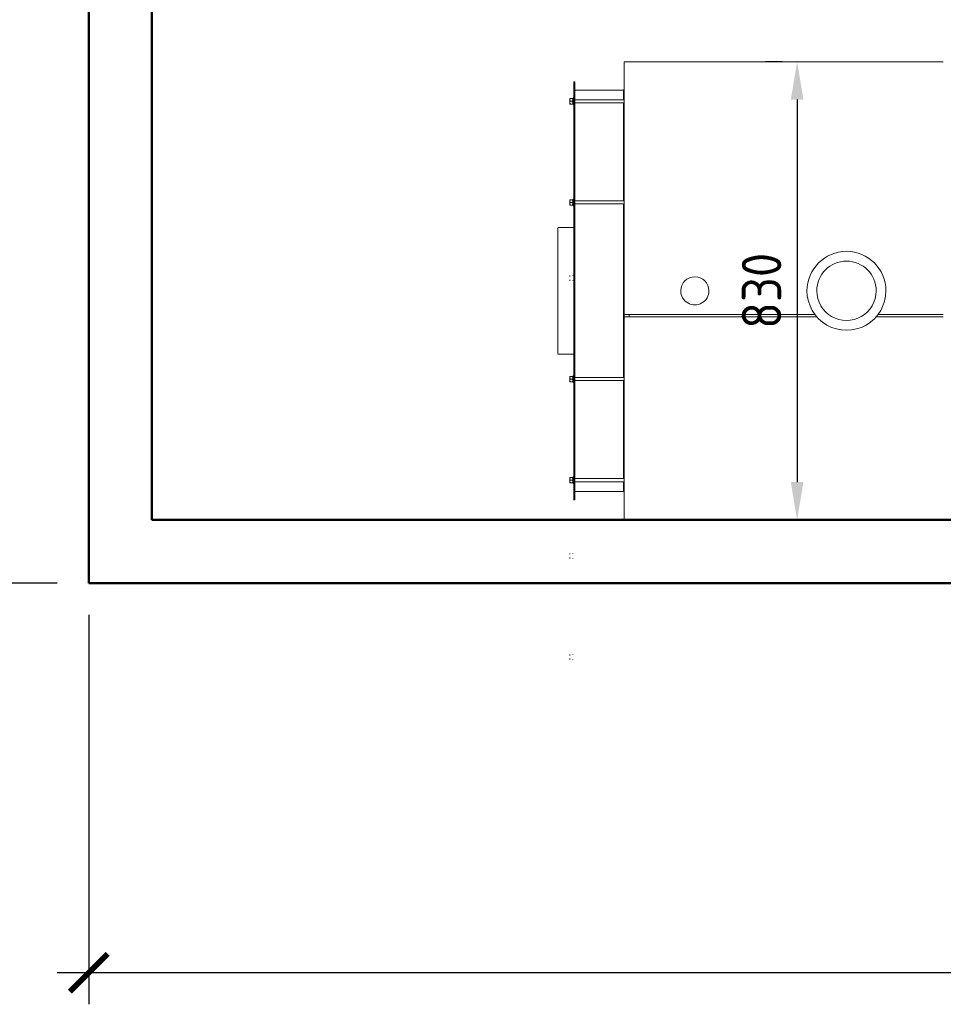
# Model space of a CAD drawing. Header units: metres. Extents: x -54598 to 1827199, y -329446 to -256744.
# Tile 146 of 256: x 46771 to 52619, y -277731 to -271498. Entities that reach past the tile are written whole.
import ezdxf

# ---------------------------------------------------------------- set-up
doc = ezdxf.new("R2010")
doc.units = ezdxf.units.M
for name, color, linetype, lineweight in [('A-WALL', 113, 'Continuous', 20), ('G-IMPT', 8, 'Continuous', 9), ('M-EQPM', 7, 'Continuous', 20)]:
    doc.layers.add(name, color=color, linetype=linetype, lineweight=lineweight)
doc.styles.add('geniso', font='geniso.shx', dxfattribs={"height": 250})
doc.dimstyles.new('MK-100', dxfattribs={"dimscale": 100, "dimtxt": 300, "dimasz": 1.2, "dimexe": 1, "dimexo": 1, "dimgap": 0.5, "dimtad": 1, "dimdec": 0, "dimzin": 9, "dimdsep": 46, "dimtxsty": 'geniso', "dimblk": 'ARCHTICK', "dimcen": 1, "dimdle": 1, "dimadec": 0, "dimazin": 0, "dimtfac": 1, "dimtdec": 0, "dimtix": 1, "dimtmove": 0, "dimatfit": 1, "dimfxl": 2, "dimtolj": 1, "dimtzin": 0, "dimarcsym": 0})

# ---------------------------------------------------------------- blocks, each defined once
blk = doc.blocks.new('PREXTHERM RSW 1250 - Гайка 12_dwg-575230-В_Этаж 01_Сводный копия 1')
at = {"layer": 'G-IMPT'}
for p, q in [((1173, 287.1), (1173, 288)), ((1173, 288), (1173, 287.1)), ((1182, 285.1), (1182, 288)), ((1182, 288), (1182, 285.1)), ((1173, 272.8), (1173, 271.9)), ((1173, 271.9), (1173, 272.8)), ((1182, 274.8), (1182, 271.9)), ((1182, 271.9), (1182, 274.8))]:
    blk.add_line(p, q, dxfattribs=at)
blk = doc.blocks.new('PREXTHERM RSW 1250 - Гайка 12_dwg-V3-В_Этаж 01_Сводный копия 1')
at = {"layer": 'G-IMPT'}
for p, q in [((1173, 607.4), (1173.2, 607.7)), ((1173, 599.2), (1173, 607.4)), ((1173, 607.2), (1173, 606.3)), ((1173, 599.2), (1173, 590.9)), ((1173.9, 607.7), (1181.1, 607.7)), ((1181.1, 599.2), (1173.9, 599.2)), ((1181.8, 607.7), (1182, 607.4)), ((1182, 599.2), (1182, 607.4)), ((1182, 607.2), (1182, 604.3)), ((1182, 599.2), (1182, 604.5)), ((1182, 599.2), (1182, 590.9)), ((1182, 593.9), (1182, 599.2)), ((1182, 591.1), (1182, 594.1)), ((1173, 591.1), (1173, 592)), ((1173.2, 590.6), (1173, 590.9)), ((1181.1, 590.6), (1173.9, 590.6)), ((1182, 590.9), (1181.8, 590.6))]:
    blk.add_line(p, q, dxfattribs=at)
for points in [[(1173.2, 607.7), (1173.2, 607.7), (1173.4, 607.7), (1173.9, 607.7)], [(1173.9, 607.7), (1173.4, 606.3), (1172.9, 603.5), (1173.4, 600.6), (1173.9, 599.2)], [(1173.9, 599.2), (1173.4, 597.8), (1172.9, 594.9), (1173.4, 592.1), (1173.9, 590.6)], [(1181.1, 599.2), (1181.6, 600.6), (1182.1, 603.4), (1181.6, 606.3), (1181.1, 607.7)], [(1181.1, 607.7), (1181.6, 607.7), (1181.8, 607.7), (1181.8, 607.7)], [(1181.1, 590.6), (1181.6, 592.1), (1182.1, 594.9), (1181.6, 597.8), (1181.1, 599.2)], [(1173.9, 590.6), (1173.4, 590.6), (1173.2, 590.6), (1173.2, 590.6)], [(1181.8, 590.6), (1181.8, 590.6), (1181.6, 590.6), (1181.1, 590.6)]]:
    blk.add_open_spline(points, degree=3, dxfattribs=at)
blk = doc.blocks.new('PREXTHERM RSW 1250 - PREXTHERM RSW 1250-733596-В_Этаж 01_Сводный копия 1')
at = {"layer": 'M-EQPM'}
for p, q in [((1010, 725.2), (0, 725.2)), ((1010, 725.2), (1010, 724.4)), ((1010, 724.4), (1010, 83)), ((1170, 661.2), (1166, 661.2)), ((1166, 616.3), (1166, 661.2)), ((1170, 661.2), (1170, 616.3)), ((1011.4, 636.4), (1010, 636.4)), ((1166, 635), (1012, 635)), ((1012, 635), (1012, 605.2)), ((1166, 604.2), (1010, 604.2)), ((1010, 594.2), (1166, 594.2)), ((1012, 595.5), (1012, 284.4)), ((1170, 615.4), (1166, 615.4)), ((1166, 610.4), (1166, 615.3)), ((1166, 590), (1166, 610.4)), ((1170, 615.3), (1170, 610.4)), ((1170, 610.4), (1170, 590)), ((1172, 609.7), (1170, 609.7)), ((1172, 609.7), (1172, 588.7)), ((1173, 606.2), (1172, 606.2)), ((1172, 592.2), (1173, 592.2)), ((1173, 592.2), (1173, 606.2)), ((1182, 604.2), (1182, 594.2)), ((1166, 297.6), (1166, 590)), ((1166, 590), (1170, 590)), ((1170, 590), (1170, 297.6)), ((1170, 588.7), (1172, 588.7)), ((1166, 284.3), (1010, 284.3)), ((1166, 290.3), (1166, 297.6)), ((1170, 297.6), (1166, 297.6)), ((1166, 280.6), (1166, 290.3)), ((1166, 260.7), (1166, 280.6)), ((1170, 297.6), (1170, 290.3)), ((1170, 290.3), (1170, 280.6)), ((1172, 289.8), (1170, 289.8)), ((1170, 280.6), (1170, 260.7)), ((1172, 289.8), (1172, 268.8)), ((1173, 286.3), (1172, 286.3)), ((1173, 272.3), (1173, 286.3)), ((1182, 284.3), (1182, 274.3)), ((1010, 274.3), (1166, 274.3)), ((1012, 274.7), (1012, -275.4)), ((1166, -261.1), (1166, 260.7)), ((1170, 260.7), (1166, 260.7)), ((1170, 268.8), (1172, 268.8)), ((1170, 260.7), (1170, -261.1)), ((1172, 272.3), (1173, 272.3)), ((1220, 200), (1170, 200)), ((1220, 198.5), (1220, 0)), ((0, 82.2), (214.1, 82.2)), ((206.7, 74.8), (0, 74.8)), ((398.9, 82.2), (1010, 82.2)), ((1010, 74.8), (406.3, 74.8)), ((994.5, 82.2), (994.5, 74.8)), ((1010, 83), (1010, 82.2)), ((1010, 82.5), (1010, 74.9)), ((1010, 74.8), (1010, 74)), ((1010, 74), (1010, -724.4)), ((1220, 0), (1220, -198.5)), ((1170, -200), (1220, -200)), ((1166, -274.9), (1010, -274.9)), ((1166, -280.6), (1166, -261.1)), ((1170, -261.1), (1166, -261.1)), ((1170, -261.1), (1170, -280.6)), ((1172, -269.4), (1170, -269.4)), ((1172, -269.4), (1172, -290.4)), ((1173, -272.9), (1172, -272.9)), ((1173, -286.9), (1173, -272.9)), ((1182, -274.9), (1182, -284.9)), ((1010, -284.9), (1166, -284.9)), ((1012, -285.1), (1012, -596.3)), ((1166, -290.3), (1166, -280.6)), ((1166, -297.4), (1166, -290.3)), ((1166, -590.8), (1166, -297.4)), ((1170, -297.4), (1166, -297.4)), ((1170, -280.6), (1170, -290.3)), ((1170, -290.3), (1170, -297.4)), ((1170, -290.4), (1172, -290.4)), ((1170, -297.4), (1170, -590.8)), ((1172, -286.9), (1173, -286.9)), ((1166, -610.4), (1166, -590.8)), ((1170, -590.8), (1166, -590.8)), ((1172, -589.4), (1170, -589.4)), ((1170, -590.8), (1170, -610.4)), ((1172, -589.4), (1172, -610.4)), ((1166, -594.9), (1010, -594.9)), ((1010, -604.9), (1166, -604.9)), ((1012, -605.8), (1012, -635)), ((1166, -615.3), (1166, -610.4)), ((1166, -615.4), (1170, -615.4)), ((1166, -661.8), (1166, -616.3)), ((1170, -610.4), (1172, -610.4)), ((1170, -610.4), (1170, -615.3)), ((1170, -616.3), (1170, -661.8)), ((1173, -592.9), (1172, -592.9)), ((1172, -606.9), (1173, -606.9)), ((1173, -606.9), (1173, -592.9)), ((1182, -594.9), (1182, -604.9)), ((1010, -636.4), (1011.4, -636.4)), ((1012, -635), (1166, -635)), ((1166, -661.8), (1170, -661.8)), ((0, -725.2), (1010, -725.2)), ((1010, -724.4), (1010, -725.2))]:
    blk.add_line(p, q, dxfattribs=at)
at = {"layer": 'M-EQPM', "flags": 128}
for points in [[(1011.4, 636.4), (1011.4, 636.4), (1011.5, 636.4), (1011.5, 636.4), (1011.5, 636.4), (1011.5, 636.4), (1011.6, 636.4), (1011.6, 636.4), (1011.6, 636.4), (1011.6, 636.4), (1011.6, 636.4), (1011.7, 636.4), (1011.7, 636.4), (1011.7, 636.4), (1011.7, 636.3), (1011.8, 636.3), (1011.8, 636.3), (1011.8, 636.3), (1011.8, 636.3), (1011.8, 636.3), (1011.8, 636.3), (1011.9, 636.2), (1011.9, 636.2), (1011.9, 636.2), (1011.9, 636.2), (1011.9, 636.2), (1011.9, 636.1), (1011.9, 636.1), (1011.9, 636.1), (1012, 636.1), (1012, 636.1), (1012, 636), (1012, 636), (1012, 636), (1012, 636), (1012, 636), (1012, 635.9), (1012, 635.9), (1012, 635.9), (1012, 635.9), (1012, 635.9)], [(1012, 635.9), (1012, 635.3), (1012, 633.8)], [(1012, 604.1), (1012, 607.2), (1012, 614.2), (1012, 620.3), (1012, 625.4), (1012, 629.5), (1012, 632.6), (1012, 634.7), (1012, 635.7), (1012, 635.9)], [(1012, 284.2), (1012, 287.5), (1012, 310), (1012, 331.9), (1012, 353.3), (1012, 374.2), (1012, 394.5), (1012, 414.1), (1012, 433.1), (1012, 451.3), (1012, 468.9), (1012, 485.7), (1012, 501.7), (1012, 516.9), (1012, 531.3), (1012, 544.9), (1012, 557.5), (1012, 569.3), (1012, 580.2), (1012, 590.1), (1012, 594.2)], [(1012, -275), (1012, -253.9), (1012, -230.4), (1012, -206.5), (1012, -182.3), (1012, -157.8), (1012, -133), (1012, -108.1), (1012, -82.9), (1012, -57.7), (1012, -32.3), (1012, -6.9), (1012, 18.6), (1012, 44), (1012, 69.3), (1012, 94.5), (1012, 119.6), (1012, 144.5), (1012, 169.1), (1012, 193.5), (1012, 217.6), (1012, 241.3), (1012, 264.6), (1012, 274.3)], [(1012, -594.9), (1012, -585.7), (1012, -575.3), (1012, -564), (1012, -551.8), (1012, -538.7), (1012, -524.8), (1012, -510), (1012, -494.4), (1012, -478), (1012, -460.9), (1012, -443), (1012, -424.4), (1012, -405.1), (1012, -385.2), (1012, -364.7), (1012, -343.6), (1012, -321.9), (1012, -299.7), (1012, -284.9)], [(1012, -635.9), (1012, -635.3), (1012, -633.8), (1012, -631.3), (1012, -627.7), (1012, -623.2), (1012, -617.6), (1012, -611.1), (1012, -604.9)], [(1012, -635.9), (1012, -635.9), (1012, -635.9), (1012, -635.9), (1012, -635.9), (1012, -636), (1012, -636), (1012, -636), (1012, -636), (1012, -636.1), (1012, -636.1), (1011.9, -636.1), (1011.9, -636.1), (1011.9, -636.1), (1011.9, -636.2), (1011.9, -636.2), (1011.9, -636.2), (1011.9, -636.2), (1011.9, -636.2), (1011.8, -636.3), (1011.8, -636.3), (1011.8, -636.3), (1011.8, -636.3), (1011.8, -636.3), (1011.8, -636.3), (1011.7, -636.3), (1011.7, -636.4), (1011.7, -636.4), (1011.7, -636.4), (1011.7, -636.4), (1011.6, -636.4), (1011.6, -636.4), (1011.6, -636.4), (1011.6, -636.4), (1011.5, -636.4), (1011.5, -636.4), (1011.5, -636.4), (1011.5, -636.4), (1011.5, -636.4), (1011.4, -636.4), (1011.4, -636.4)], [(1012, -634.6), (1012, -635.7), (1012, -635.9)]]:
    blk.add_lwpolyline(points, dxfattribs=at)
at = {"layer": 'M-EQPM'}
for centre, radius, start, end in [((306.5, 0), 125, 360, 180), ((306.5, 0), 94, 360, 180), ((786.5, 0), 44.5, 360, 180), ((306.5, 0), 125, 180, 360), ((306.5, 0), 94, 180, 360), ((786.5, 0), 44.5, 180, 360)]:
    blk.add_arc(centre, radius, start, end, dxfattribs=at)
for name, p in [('PREXTHERM RSW 1250 - Гайка 12_dwg-575230-В_Этаж 01_Сводный копия 1', (0, 879.1)), ('PREXTHERM RSW 1250 - Гайка 12_dwg-575230-В_Этаж 01_Сводный копия 1', (0, 559.2)), ('PREXTHERM RSW 1250 - Гайка 12_dwg-V3-В_Этаж 01_Сводный копия 1', (0, 0)), ('PREXTHERM RSW 1250 - Гайка 12_dwg-575230-В_Этаж 01_Сводный копия 1', (0, 0)), ('PREXTHERM RSW 1250 - Гайка 12_dwg-V3-В_Этаж 01_Сводный копия 1', (0, -319.9)), ('PREXTHERM RSW 1250 - Гайка 12_dwg-575230-В_Этаж 01_Сводный копия 1', (0, -319.9)), ('PREXTHERM RSW 1250 - Гайка 12_dwg-V3-В_Этаж 01_Сводный копия 1', (0, -879.1)), ('PREXTHERM RSW 1250 - Гайка 12_dwg-V3-В_Этаж 01_Сводный копия 1', (0, -1199))]:
    blk.add_blockref(name, p)
blk = doc.blocks.new('*D1165')
at = {"color": 0, "lineweight": -2, "ltscale": 15, "transparency": 16777216}
for p, q in [((253500.6, 36767.4), (253447.4, 36767.4)), ((253547.4, 36647.4), (253547.4, 35437)), ((253500.6, 35317), (253447.4, 35317))]:
    blk.add_line(p, q, dxfattribs=at)
at = {"color": 0, "lineweight": 30, "ltscale": 15, "transparency": 16777216}
for points in [[(253527.4, 36647.4), (253567.4, 36647.4), (253547.4, 36767.4)], [(253527.4, 35437), (253567.4, 35437), (253547.4, 35317)]]:
    blk.add_solid(points, dxfattribs=at)
at = {"layer": 'Defpoints', "color": 0, "lineweight": 30, "ltscale": 15, "transparency": 16777216}
for p in [(253600.6, 36767.4), (253547.4, 35317), (253600.6, 35317)]:
    blk.add_point(p, dxfattribs=at)
at = {"color": 0, "ltscale": 15, "transparency": 16777216, "insert": (253434.9, 36042.2), "char_height": 250, "attachment_point": 5, "rotation": 90, "style": 'geniso'}
blk.add_mtext('\\A1;{\\H0.5x;830}', dxfattribs=at)
blk = doc.blocks.new('_ArchTick')
at = {"color": 0, "linetype": 'ByBlock', "const_width": 0.15}
blk.add_lwpolyline([(-0.5, -0.5), (0.5, 0.5)], dxfattribs=at)
blk = doc.blocks.new('*D1166')
at = {"color": 0, "lineweight": -2, "ltscale": 15, "transparency": 16777216}
for p, q in [((251305.2, 35017), (251305.2, 33783.8)), ((262505.2, 35017), (262505.2, 33783.8)), ((262605.2, 33883.8), (251205.2, 33883.8))]:
    blk.add_line(p, q, dxfattribs=at)
at = {"layer": 'Defpoints', "color": 0, "lineweight": 30, "ltscale": 15, "transparency": 16777216}
for p in [(251305.2, 35117), (262505.2, 35117), (251305.2, 33883.8)]:
    blk.add_point(p, dxfattribs=at)
at = {"color": 0, "lineweight": -2, "ltscale": 15, "transparency": 16777216, "xscale": 119.9999999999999, "yscale": 119.9999999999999, "zscale": 119.9999999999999, "rotation": 180}
blk.add_blockref('_ArchTick', (251305.2, 33883.8), dxfattribs=at)
at = {"color": 0, "lineweight": -2, "ltscale": 15, "transparency": 16777216, "xscale": 119.9999999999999, "yscale": 119.9999999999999, "zscale": 119.9999999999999}
blk.add_blockref('_ArchTick', (262505.2, 33883.8), dxfattribs=at)
at = {"color": 0, "ltscale": 15, "transparency": 16777216, "insert": (256905.2, 33996.3), "char_height": 250, "attachment_point": 5, "style": 'geniso'}
blk.add_mtext('\\A1;{\\H0.5x;6000}', dxfattribs=at)
blk = doc.blocks.new('*D1167')
at = {"color": 0, "lineweight": -2, "ltscale": 15, "transparency": 16777216}
for p, q in [((249822.5, 35017), (249822.5, 40537)), ((251205.2, 40437), (249722.5, 40437)), ((251205.2, 35117), (249722.5, 35117))]:
    blk.add_line(p, q, dxfattribs=at)
at = {"layer": 'Defpoints', "color": 0, "lineweight": 30, "ltscale": 15, "transparency": 16777216}
for p in [(249822.5, 40437), (251305.2, 40437), (251305.2, 35117)]:
    blk.add_point(p, dxfattribs=at)
at = {"color": 0, "lineweight": -2, "ltscale": 15, "transparency": 16777216, "xscale": 119.9999999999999, "yscale": 119.9999999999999, "zscale": 119.9999999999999}
for p, rotation in [((249822.5, 40437), 90), ((249822.5, 35117), 270)]:
    blk.add_blockref('_ArchTick', p, dxfattribs=dict(at, rotation=rotation))
at = {"color": 0, "ltscale": 15, "transparency": 16777216, "insert": (249710, 37777), "char_height": 250, "attachment_point": 5, "rotation": 90, "style": 'geniso'}
blk.add_mtext('\\A1;{\\H0.5x;3600}', dxfattribs=at)
blk = doc.blocks.new('fdsafsdf')
at = {"layer": 'A-WALL', "lineweight": 50}
for p, q in [((251305.2, 40437), (251305.2, 35117)), ((251505.2, 35317), (251505.2, 40237)), ((262305.2, 35317), (251505.2, 35317)), ((251305.2, 35117), (262505.2, 35117))]:
    blk.add_line(p, q, dxfattribs=at)
at = {"layer": 'M-EQPM', "rotation": 180}
blk.add_blockref('PREXTHERM RSW 1250 - PREXTHERM RSW 1250-733596-В_Этаж 01_Сводный копия 1', (254010.2, 36042.2), dxfattribs=at)
at = {"ltscale": 15}
for base, p1, p2, text, override, picture, middle in [((249822.5, 40437), (251305.2, 35117), (251305.2, 40437), '{\\H0.5x;3600}', {"dimtxt": 150, "dimtmove": 1}, '*D1167', (249710, 37777)), ((253547.4, 35317), (253600.6, 36767.4), (253600.6, 35317), '{\\H0.5x;830}', {"dimtxt": 150, "dimsah": 1, "dimtmove": 1}, '*D1165', (253434.9, 36042.2))]:
    dim = blk.add_linear_dim(base=base, p1=p1, p2=p2, angle=90, text=text, dimstyle='MK-100', override=override, dxfattribs=at)
    dim.commit()
    dim.dimension.update_dxf_attribs({"geometry": picture, "text_midpoint": middle})
dim = blk.add_linear_dim(base=(251305.2, 33883.8), p1=(262505.2, 35117), p2=(251305.2, 35117), text='{\\H0.5x;6000}', dimstyle='MK-100', override={"dimtxt": 150, "dimtmove": 1}, dxfattribs=at)
dim.commit()
dim.dimension.update_dxf_attribs({"geometry": '*D1166', "text_midpoint": (256905.2, 33996.3)})

msp = doc.modelspace()

# ---------------------------------------------------------------- block references
at = {"color": 5, "lineweight": 30, "xscale": 2, "yscale": 2, "zscale": 2}
msp.add_blockref('fdsafsdf', (-455401.8, -345298.5), dxfattribs=at)

doc.saveas('drawing.dxf')
